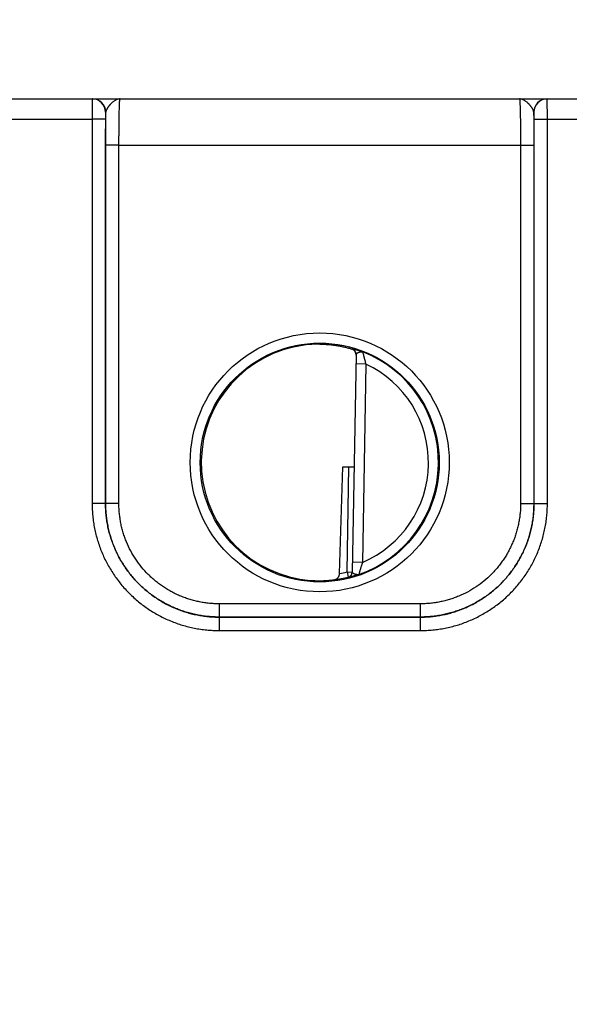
# Model space of a CAD drawing. Header units: inches. Extents: x 0 to 34, y 0 to 22.
# Tile 5 of 68: x 11.931 to 12.753, y 6.633 to 8.107. Entities that reach past the tile are written whole.
import ezdxf

# ---------------------------------------------------------------- set-up
doc = ezdxf.new("R2010")
doc.units = ezdxf.units.IN
doc.header["$LTSCALE"] = 1.87
doc.header["$MEASUREMENT"] = 0
doc.layers.get('0').update_dxf_attribs({"linetype": 'CONTINUOUS'})
doc.layers.add('DIMENSIONS', color=7, linetype='CONTINUOUS')
doc.styles.get("Standard").update_dxf_attribs({"font": 'txt', "width": 0.8})
doc.dimstyles.new('DIMSTYLE_1', dxfattribs={"dimtxt": 0.125, "dimasz": 0.18, "dimexe": 0.18, "dimexo": 0.0625, "dimgap": 0.09, "dimtad": 0, "dimtih": 1, "dimtoh": 1, "dimdec": 3, "dimzin": 4, "dimdsep": 46, "dimtxsty": 'STANDARD', "dimblk": '_FILLED', "dimblk1": '_FILLED', "dimblk2": '_FILLED', "dimcen": 0.09, "dimadec": 0, "dimazin": 0, "dimtp": 0.01, "dimtm": 0.01, "dimtfac": 1, "dimtdec": 3, "dimtofl": 0, "dimtmove": 0, "dimatfit": 3, "dimldrblk": '_FILLED', "dimfxl": 1, "dimtolj": 1, "dimtzin": 4, "dimarcsym": 0})

# ---------------------------------------------------------------- blocks, each defined once
blk = doc.blocks.new('*D13')
at = {"layer": 'DIMENSIONS', "color": 2, "linetype": 'CONTINUOUS'}
blk.add_line((14.2222, 6.6959), (14.2222, 8.6758), dxfattribs=at)
at = {"layer": 'DIMENSIONS', "color": 2, "linetype": 'CONTINUOUS', "insert": (14.1597, 8.7383), "char_height": 0.125, "width": 1.325, "attachment_point": 1, "rotation": 90, "line_spacing_factor": 0.9}
blk.add_mtext('7.173{\\Ftxt.shx;\\W1.000000;\\H0.125000; }[182.2]', dxfattribs=at)
blk = doc.blocks.new('_FILLED')
at = {"color": 0, "linetype": 'BYBLOCK'}
blk.add_solid([(0, 0), (-1, 0.1736), (-1, -0.1736)], dxfattribs=at)

msp = doc.modelspace()

# ---------------------------------------------------------------- linework, layer by layer
at = {"color": 7, "linetype": 'CONTINUOUS'}
for p, q in [((9.9534, 7.9883), (14.0037, 7.9883)), ((12.0393, 7.9883), (12.0391, 7.958)), ((12.7201, 7.958), (12.7199, 7.9883)), ((11.7901, 7.958), (12.0391, 7.958)), ((12.0591, 7.9582), (12.0391, 7.958)), ((12.0391, 7.958), (12.0392, 7.3827)), ((12.0593, 7.9683), (12.0591, 7.9582)), ((12.0591, 7.9582), (12.0592, 7.3828)), ((12.0597, 7.9683), (12.0593, 7.9683)), ((12.0594, 7.919), (12.0597, 7.9683)), ((12.6999, 7.9683), (12.6996, 7.9683)), ((12.6996, 7.9683), (12.6999, 7.919)), ((12.7001, 7.9582), (12.6999, 7.9683)), ((12.7, 7.3828), (12.7001, 7.9582)), ((12.7001, 7.9582), (12.7201, 7.958)), ((12.72, 7.3827), (12.7201, 7.958)), ((12.7201, 7.958), (12.9691, 7.958)), ((12.0593, 7.3829), (12.0594, 7.919)), ((12.0794, 7.9189), (12.0594, 7.919)), ((12.0793, 7.3827), (12.0794, 7.9189)), ((12.0794, 7.9189), (12.6799, 7.9189)), ((12.6799, 7.9189), (12.6999, 7.919)), ((12.6799, 7.9189), (12.68, 7.3827)), ((12.6999, 7.919), (12.6999, 7.3829)), ((12.4276, 7.614), (12.4277, 7.6147)), ((12.434, 7.6062), (12.4283, 7.2799)), ((12.4487, 7.5914), (12.4337, 7.5917)), ((12.4487, 7.5914), (12.4435, 7.2948)), ((12.4092, 7.278), (12.4143, 7.438)), ((12.4143, 7.438), (12.431, 7.438)), ((12.4204, 7.2804), (12.4232, 7.438)), ((12.0592, 7.3828), (12.0392, 7.3827)), ((12.0592, 7.3828), (12.0593, 7.3829)), ((12.0793, 7.3827), (12.0593, 7.3829)), ((12.68, 7.3827), (12.6999, 7.3829)), ((12.7, 7.3828), (12.6999, 7.3829)), ((12.7, 7.3828), (12.72, 7.3827)), ((12.4435, 7.2948), (12.4285, 7.295)), ((12.4204, 7.2804), (12.4283, 7.2802)), ((12.4204, 7.2804), (12.4223, 7.2727)), ((12.4223, 7.2724), (12.4223, 7.2727)), ((12.53, 7.2327), (12.2293, 7.2327)), ((12.2293, 7.2327), (12.2293, 7.2129)), ((12.53, 7.2327), (12.53, 7.2129)), ((12.2292, 7.2129), (12.53, 7.2129)), ((12.2292, 7.2129), (12.2292, 7.1927)), ((12.53, 7.2129), (12.2293, 7.2129)), ((12.53, 7.2129), (12.53, 7.1927)), ((12.2292, 7.1927), (12.53, 7.1927))]:
    msp.add_line(p, q, dxfattribs=at)
for centre, radius in [((12.3796, 7.4444), 0.1937), ((12.3796, 7.4442), 0.1787)]:
    msp.add_circle(centre, radius, dxfattribs=at)
for centre, radius, start, end in [((12.0393, 7.9683), 0.02, 359.995, 89.995), ((12.0397, 7.9683), 0.02, 359.9949, 89.9948), ((12.7196, 7.9683), 0.02, 90.0052, 180.0051), ((12.7199, 7.9683), 0.02, 90.005, 180.005), ((12.3787, 7.4513), 0.1701, 89.6908, 97.6004), ((12.4253, 7.6064), 0.00866, 359.0033, 74.2791), ((12.4243, 7.6051), 0.00962, 5.9593, 6.748), ((12.4243, 7.6051), 0.00963, 358.9996, 5.9583), ((12.3796, 7.4443), 0.1776, 289.2017, 68.7984), ((12.3796, 7.4443), 0.1626, 293.1447, 64.8553), ((12.3796, 7.4443), 0.1689, 280.096, 283.9697), ((12.4204, 7.2804), 0.00787, 283.9618, 358.9995), ((12.4204, 7.28), 0.00787, 283.9293, 358.9961), ((12.3784, 7.4372), 0.1699, 260.3962, 270.3988), ((12.3785, 7.4332), 0.1659, 270.3796, 277.8481), ((12.3796, 7.4443), 0.1768, 277.0061, 283.9694)]:
    msp.add_arc(centre, radius, start, end, dxfattribs=at)
msp.add_ellipse((12.3796, 7.4443), major_axis=(0, 0.1771), ratio=1, start_param=0.132587, end_param=2.974099, dxfattribs=at)
for points, knots in [([(12.081, 7.9883), (12.0807, 7.9883), (12.0802, 7.9882), (12.0793, 7.9882), (12.0785, 7.988), (12.0774, 7.9878), (12.0761, 7.9873), (12.0745, 7.9866), (12.0729, 7.9857), (12.0713, 7.9846), (12.0697, 7.9833), (12.0684, 7.9822), (12.0674, 7.9812), (12.0667, 7.9804), (12.066, 7.9796), (12.0652, 7.9788), (12.0646, 7.978), (12.0639, 7.9771), (12.0632, 7.9762), (12.0626, 7.9753), (12.062, 7.9745), (12.0615, 7.9736), (12.061, 7.9727), (12.0606, 7.9718), (12.0602, 7.9709), (12.0599, 7.97), (12.0597, 7.9691), (12.0597, 7.9685), (12.0597, 7.9683)], [0, 0, 0, 0, 0.026145, 0.052369, 0.078796, 0.105534, 0.160272, 0.217157, 0.276559, 0.33866, 0.403367, 0.470418, 0.504687, 0.53935, 0.574316, 0.609489, 0.644756, 0.679998, 0.715081, 0.749862, 0.784187, 0.8179, 0.850849, 0.88289, 0.913883, 0.943732, 0.97241, 1, 1, 1, 1]), ([(12.0794, 7.9189), (12.0794, 7.9211), (12.0794, 7.9257), (12.0794, 7.9324), (12.0795, 7.939), (12.0795, 7.9454), (12.0796, 7.9515), (12.0797, 7.9573), (12.0797, 7.9628), (12.0799, 7.9678), (12.0799, 7.9717), (12.08, 7.9746), (12.0801, 7.9765), (12.0802, 7.9784), (12.0802, 7.98), (12.0803, 7.9816), (12.0804, 7.9829), (12.0804, 7.9842), (12.0805, 7.9851), (12.0805, 7.9857), (12.0806, 7.9862), (12.0806, 7.9866), (12.0807, 7.9869), (12.0807, 7.9872), (12.0807, 7.9875), (12.0808, 7.9877), (12.0808, 7.9879), (12.0808, 7.988), (12.0808, 7.9881), (12.0809, 7.9881), (12.0809, 7.9882), (12.0809, 7.9882), (12.0809, 7.9882), (12.0809, 7.9883), (12.0809, 7.9883), (12.081, 7.9883), (12.081, 7.9883)], [0, 0, 0, 0, 0.098183, 0.195347, 0.290566, 0.382934, 0.471571, 0.555633, 0.634321, 0.706886, 0.772639, 0.802764, 0.830956, 0.857151, 0.881285, 0.903302, 0.92315, 0.940783, 0.95616, 0.962991, 0.969246, 0.974922, 0.980015, 0.984523, 0.988445, 0.991781, 0.994531, 0.995688, 0.9967, 0.99757, 0.998298, 0.998891, 0.999357, 0.999547, 0.999714, 1, 1, 1, 1]), ([(12.6783, 7.9883), (12.6783, 7.9883), (12.6783, 7.9883), (12.6783, 7.9883), (12.6783, 7.9882), (12.6784, 7.9882), (12.6784, 7.9882), (12.6784, 7.9881), (12.6784, 7.9881), (12.6784, 7.988), (12.6785, 7.9879), (12.6785, 7.9877), (12.6785, 7.9875), (12.6786, 7.9872), (12.6786, 7.9869), (12.6786, 7.9866), (12.6787, 7.9862), (12.6787, 7.9857), (12.6788, 7.9851), (12.6788, 7.9842), (12.6789, 7.9829), (12.679, 7.9816), (12.679, 7.98), (12.6791, 7.9784), (12.6792, 7.9765), (12.6792, 7.9746), (12.6793, 7.9717), (12.6794, 7.9678), (12.6795, 7.9628), (12.6796, 7.9573), (12.6797, 7.9515), (12.6798, 7.9454), (12.6798, 7.939), (12.6798, 7.9324), (12.6799, 7.9257), (12.6799, 7.9211), (12.6799, 7.9189)], [0, 0, 0, 0, 0.000286, 0.000453, 0.000643, 0.001109, 0.001702, 0.00243, 0.0033, 0.004312, 0.005469, 0.008219, 0.011555, 0.015477, 0.019985, 0.025078, 0.030754, 0.037009, 0.04384, 0.059217, 0.07685, 0.096698, 0.118715, 0.142849, 0.169044, 0.197236, 0.227361, 0.293114, 0.365679, 0.444367, 0.528429, 0.617066, 0.709434, 0.804653, 0.901817, 1, 1, 1, 1]), ([(12.6996, 7.9683), (12.6996, 7.9685), (12.6995, 7.9691), (12.6993, 7.97), (12.699, 7.9709), (12.6987, 7.9718), (12.6982, 7.9727), (12.6978, 7.9736), (12.6972, 7.9745), (12.6966, 7.9753), (12.696, 7.9762), (12.6954, 7.9771), (12.6947, 7.978), (12.6938, 7.9791), (12.6928, 7.9802), (12.6918, 7.9812), (12.6908, 7.9822), (12.6896, 7.9833), (12.688, 7.9846), (12.6864, 7.9857), (12.6848, 7.9866), (12.6832, 7.9873), (12.6818, 7.9878), (12.6807, 7.988), (12.6799, 7.9882), (12.6791, 7.9882), (12.6786, 7.9883), (12.6783, 7.9883)], [0, 0, 0, 0, 0.02756, 0.056264, 0.086139, 0.117122, 0.149136, 0.182091, 0.215818, 0.250145, 0.284922, 0.320002, 0.355244, 0.390513, 0.460648, 0.495311, 0.529579, 0.596632, 0.66134, 0.723438, 0.782841, 0.839731, 0.894462, 0.921202, 0.947636, 0.973866, 1, 1, 1, 1]), ([(12.3796, 7.6214), (12.3823, 7.6214), (12.3874, 7.6212), (12.3948, 7.6207), (12.4018, 7.6198), (12.4083, 7.6188), (12.4141, 7.6176), (12.4193, 7.6164), (12.4231, 7.6154), (12.4258, 7.6146), (12.4271, 7.6142), (12.4276, 7.614)], [0, 0, 0, 0, 0.161355, 0.315271, 0.460097, 0.594356, 0.716707, 0.825897, 0.920719, 0.962375, 1, 1, 1, 1]), ([(12.4339, 7.6062), (12.4338, 7.6066), (12.4337, 7.6074), (12.4333, 7.6086), (12.4328, 7.6097), (12.4321, 7.6108), (12.4312, 7.6118), (12.4302, 7.6127), (12.429, 7.6134), (12.4281, 7.6138), (12.4276, 7.614)], [0, 0, 0, 0, 0.116224, 0.233503, 0.352408, 0.473593, 0.597837, 0.726099, 0.859609, 1, 1, 1, 1]), ([(12.4277, 7.6147), (12.4277, 7.6147), (12.4277, 7.6147), (12.4277, 7.6147), (12.4277, 7.6147), (12.4277, 7.6147), (12.4277, 7.6147), (12.4277, 7.6147), (12.4277, 7.6147), (12.4277, 7.6147), (12.4278, 7.6147), (12.4278, 7.6147), (12.4279, 7.6147), (12.428, 7.6147), (12.428, 7.6147), (12.4282, 7.6147), (12.4284, 7.6146), (12.4286, 7.6146), (12.4289, 7.6145), (12.4292, 7.6145), (12.4297, 7.6143), (12.4304, 7.6142), (12.4313, 7.6139), (12.4323, 7.6136), (12.4334, 7.6133), (12.4347, 7.6129), (12.436, 7.6125), (12.4375, 7.6121), (12.439, 7.6116), (12.4403, 7.6111), (12.4413, 7.6107), (12.4422, 7.6104), (12.443, 7.6101), (12.4436, 7.6099), (12.4438, 7.6098)], [0, 0, 0, 0, 0.000267, 0.000574, 0.000975, 0.001495, 0.002146, 0.002932, 0.003855, 0.004918, 0.00747, 0.010594, 0.014295, 0.01857, 0.023412, 0.028817, 0.041296, 0.055969, 0.072795, 0.091735, 0.112752, 0.160873, 0.216788, 0.280057, 0.350261, 0.427017, 0.509899, 0.598413, 0.69213, 0.790666, 0.841581, 0.893492, 0.946325, 1, 1, 1, 1]), ([(12.434, 7.6062), (12.434, 7.6063), (12.434, 7.6064), (12.434, 7.6066), (12.4341, 7.6068), (12.4342, 7.607), (12.4344, 7.6072), (12.4346, 7.6074), (12.4348, 7.6075), (12.435, 7.6077), (12.4352, 7.6079), (12.4355, 7.608), (12.4358, 7.6082), (12.4361, 7.6084), (12.4365, 7.6085), (12.4368, 7.6087), (12.4372, 7.6088), (12.4375, 7.609), (12.4379, 7.6091), (12.4383, 7.6093), (12.4387, 7.6094), (12.4391, 7.6095), (12.4395, 7.6096), (12.4399, 7.6098), (12.4402, 7.6098), (12.4405, 7.6099), (12.4408, 7.6099), (12.4411, 7.61), (12.4415, 7.61), (12.4419, 7.6101), (12.4423, 7.6101), (12.4427, 7.6101), (12.443, 7.61), (12.4433, 7.61), (12.4435, 7.6099), (12.4437, 7.6099), (12.4438, 7.6098)], [0, 0, 0, 0, 0.017514, 0.035215, 0.053583, 0.073056, 0.093894, 0.116232, 0.140134, 0.165616, 0.19268, 0.221301, 0.251402, 0.282879, 0.315584, 0.349368, 0.384115, 0.419728, 0.456097, 0.493088, 0.530501, 0.568096, 0.605684, 0.643127, 0.680429, 0.699065, 0.717692, 0.754762, 0.79132, 0.82718, 0.862252, 0.896499, 0.930344, 0.947485, 0.964894, 1, 1, 1, 1]), ([(12.4438, 7.6098), (12.4439, 7.6098), (12.4439, 7.6097), (12.4439, 7.6096), (12.4439, 7.6095), (12.444, 7.6093), (12.444, 7.609), (12.4441, 7.6086), (12.4443, 7.608), (12.4445, 7.6072), (12.4446, 7.6066), (12.4447, 7.606), (12.4449, 7.6055), (12.445, 7.6049), (12.4452, 7.6042), (12.4454, 7.6033), (12.4456, 7.6024), (12.4459, 7.6015), (12.4461, 7.6005), (12.4465, 7.5993), (12.4468, 7.598), (12.4471, 7.597), (12.4474, 7.5959), (12.4479, 7.5941), (12.4484, 7.5925), (12.4487, 7.5914)], [0, 0, 0, 0, 0.002387, 0.007692, 0.015874, 0.026864, 0.040586, 0.056934, 0.097054, 0.146195, 0.173808, 0.203253, 0.234398, 0.267106, 0.301239, 0.33667, 0.410962, 0.449592, 0.489073, 0.570217, 0.653693, 0.696114, 0.7389, 0.825314, 1, 1, 1, 1]), ([(12.0392, 7.3827), (12.0392, 7.3796), (12.0394, 7.3733), (12.0401, 7.364), (12.0412, 7.3548), (12.0428, 7.3456), (12.0449, 7.3365), (12.0473, 7.3275), (12.0503, 7.3186), (12.0536, 7.3099), (12.0574, 7.3014), (12.063, 7.2903), (12.0694, 7.2796), (12.0766, 7.2695), (12.0842, 7.2597), (12.0947, 7.2481), (12.1062, 7.2377), (12.116, 7.23), (12.1236, 7.2247), (12.1315, 7.2197), (12.1396, 7.2151), (12.148, 7.2109), (12.1565, 7.2071), (12.1652, 7.2037), (12.1741, 7.2008), (12.1831, 7.1983), (12.1922, 7.1963), (12.2013, 7.1947), (12.2106, 7.1936), (12.2199, 7.1929), (12.2261, 7.1927), (12.2292, 7.1927)], [0, 0, 0, 0, 0.031251, 0.062502, 0.093754, 0.125005, 0.156256, 0.187507, 0.218758, 0.25001, 0.281261, 0.312513, 0.374997, 0.406248, 0.4375, 0.499985, 0.562469, 0.593721, 0.624973, 0.656225, 0.687477, 0.718729, 0.749982, 0.781234, 0.812486, 0.843738, 0.874991, 0.906243, 0.937495, 0.968748, 1, 1, 1, 1]), ([(12.0592, 7.3828), (12.0592, 7.3801), (12.0594, 7.3745), (12.06, 7.3662), (12.061, 7.3579), (12.0624, 7.3497), (12.0643, 7.3415), (12.0665, 7.3335), (12.0691, 7.3256), (12.0721, 7.3178), (12.0755, 7.3101), (12.0793, 7.3027), (12.0834, 7.2954), (12.0878, 7.2884), (12.0926, 7.2815), (12.0978, 7.275), (12.1032, 7.2686), (12.109, 7.2626), (12.115, 7.2569), (12.1214, 7.2514), (12.1279, 7.2463), (12.1348, 7.2415), (12.1418, 7.237), (12.1491, 7.2329), (12.1565, 7.2291), (12.1642, 7.2258), (12.1719, 7.2228), (12.1799, 7.2201), (12.1879, 7.2179), (12.1961, 7.2161), (12.2043, 7.2147), (12.2126, 7.2136), (12.2209, 7.213), (12.2265, 7.2129), (12.2292, 7.2129)], [0, 0, 0, 0, 0.03125, 0.062499, 0.093749, 0.124999, 0.156248, 0.187498, 0.218748, 0.249997, 0.281247, 0.312497, 0.343747, 0.374996, 0.406246, 0.437496, 0.468746, 0.499996, 0.531246, 0.562496, 0.593746, 0.624996, 0.656246, 0.687496, 0.718746, 0.749996, 0.781247, 0.812497, 0.843747, 0.874998, 0.906248, 0.937499, 0.968749, 1, 1, 1, 1]), ([(12.2293, 7.2129), (12.2265, 7.2129), (12.2209, 7.2131), (12.2126, 7.2137), (12.2043, 7.2147), (12.1961, 7.2161), (12.1879, 7.218), (12.1799, 7.2202), (12.172, 7.2228), (12.1642, 7.2258), (12.1566, 7.2292), (12.1491, 7.2329), (12.1418, 7.2371), (12.1348, 7.2415), (12.128, 7.2463), (12.1214, 7.2515), (12.1151, 7.2569), (12.109, 7.2627), (12.1033, 7.2687), (12.0978, 7.275), (12.0927, 7.2816), (12.0879, 7.2884), (12.0834, 7.2955), (12.0793, 7.3028), (12.0756, 7.3102), (12.0722, 7.3178), (12.0692, 7.3256), (12.0666, 7.3336), (12.0643, 7.3416), (12.0625, 7.3497), (12.0611, 7.358), (12.0601, 7.3663), (12.0595, 7.3746), (12.0593, 7.3801), (12.0593, 7.3829)], [0, 0, 0, 0, 0.03125, 0.062501, 0.093751, 0.125001, 0.156251, 0.187502, 0.218752, 0.250002, 0.281252, 0.312502, 0.343752, 0.375002, 0.406252, 0.437502, 0.468752, 0.500002, 0.531252, 0.562502, 0.593752, 0.625002, 0.656252, 0.687501, 0.718751, 0.750001, 0.781251, 0.812501, 0.843751, 0.875001, 0.90625, 0.9375, 0.96875, 1, 1, 1, 1]), ([(12.2293, 7.2327), (12.228, 7.2327), (12.2256, 7.2328), (12.2219, 7.2329), (12.2182, 7.2331), (12.2133, 7.2336), (12.2072, 7.2343), (12.2, 7.2356), (12.1928, 7.2372), (12.1857, 7.2391), (12.1787, 7.2415), (12.1718, 7.2441), (12.1651, 7.2471), (12.1585, 7.2504), (12.1521, 7.254), (12.1459, 7.258), (12.1399, 7.2622), (12.1341, 7.2667), (12.1285, 7.2716), (12.1214, 7.2783), (12.1131, 7.2874), (12.1044, 7.2993), (12.0968, 7.3119), (12.0915, 7.323), (12.088, 7.3322), (12.0857, 7.3392), (12.0837, 7.3463), (12.0821, 7.3535), (12.0809, 7.3607), (12.0801, 7.3668), (12.0797, 7.3717), (12.0795, 7.3754), (12.0793, 7.3791), (12.0793, 7.3815), (12.0793, 7.3827)], [0, 0, 0, 0, 0.015627, 0.031255, 0.046883, 0.06251, 0.093763, 0.125015, 0.156268, 0.18752, 0.218773, 0.250025, 0.281278, 0.31253, 0.343783, 0.375035, 0.406287, 0.437539, 0.468792, 0.500044, 0.562529, 0.625014, 0.687499, 0.749983, 0.781235, 0.812486, 0.843738, 0.874989, 0.906241, 0.937492, 0.953119, 0.968746, 0.984373, 1, 1, 1, 1]), ([(12.6999, 7.3829), (12.6999, 7.3801), (12.6998, 7.3746), (12.6992, 7.3663), (12.6982, 7.358), (12.6968, 7.3497), (12.6949, 7.3416), (12.6927, 7.3336), (12.6901, 7.3256), (12.6871, 7.3178), (12.6837, 7.3102), (12.68, 7.3028), (12.6758, 7.2955), (12.6714, 7.2884), (12.6666, 7.2816), (12.6614, 7.275), (12.656, 7.2687), (12.6502, 7.2627), (12.6442, 7.2569), (12.6379, 7.2515), (12.6313, 7.2463), (12.6245, 7.2415), (12.6174, 7.2371), (12.6102, 7.2329), (12.6027, 7.2292), (12.5951, 7.2258), (12.5873, 7.2228), (12.5794, 7.2202), (12.5713, 7.218), (12.5632, 7.2161), (12.5549, 7.2147), (12.5467, 7.2137), (12.5383, 7.2131), (12.5328, 7.2129), (12.53, 7.2129)], [0, 0, 0, 0, 0.03125, 0.0625, 0.09375, 0.124999, 0.156249, 0.187499, 0.218749, 0.249999, 0.281249, 0.312499, 0.343748, 0.374998, 0.406248, 0.437498, 0.468748, 0.499998, 0.531248, 0.562498, 0.593748, 0.624998, 0.656248, 0.687498, 0.718748, 0.749998, 0.781248, 0.812498, 0.843749, 0.874999, 0.906249, 0.937499, 0.96875, 1, 1, 1, 1]), ([(12.53, 7.2129), (12.5328, 7.2129), (12.5384, 7.213), (12.5467, 7.2136), (12.555, 7.2147), (12.5632, 7.2161), (12.5713, 7.2179), (12.5794, 7.2201), (12.5873, 7.2228), (12.5951, 7.2258), (12.6027, 7.2291), (12.6102, 7.2329), (12.6175, 7.237), (12.6245, 7.2415), (12.6313, 7.2463), (12.6379, 7.2514), (12.6442, 7.2569), (12.6503, 7.2626), (12.656, 7.2686), (12.6615, 7.275), (12.6666, 7.2815), (12.6714, 7.2884), (12.6759, 7.2954), (12.68, 7.3027), (12.6838, 7.3101), (12.6872, 7.3178), (12.6902, 7.3256), (12.6928, 7.3335), (12.695, 7.3415), (12.6968, 7.3497), (12.6983, 7.3579), (12.6993, 7.3662), (12.6999, 7.3745), (12.7, 7.3801), (12.7, 7.3828)], [0, 0, 0, 0, 0.031251, 0.062501, 0.093752, 0.125002, 0.156253, 0.187503, 0.218753, 0.250004, 0.281254, 0.312504, 0.343754, 0.375004, 0.406254, 0.437504, 0.468754, 0.500004, 0.531254, 0.562504, 0.593754, 0.625004, 0.656253, 0.687503, 0.718753, 0.750003, 0.781252, 0.812502, 0.843752, 0.875001, 0.906251, 0.937501, 0.96875, 1, 1, 1, 1]), ([(12.53, 7.1927), (12.5331, 7.1927), (12.5394, 7.1929), (12.5487, 7.1936), (12.5579, 7.1947), (12.5671, 7.1963), (12.5762, 7.1983), (12.5852, 7.2008), (12.5941, 7.2037), (12.6028, 7.2071), (12.6113, 7.2109), (12.6196, 7.2151), (12.6277, 7.2197), (12.6356, 7.2247), (12.6432, 7.23), (12.6506, 7.2358), (12.6577, 7.2419), (12.6644, 7.2483), (12.6709, 7.255), (12.677, 7.2621), (12.6827, 7.2695), (12.6881, 7.2771), (12.6931, 7.285), (12.6977, 7.2931), (12.7018, 7.3014), (12.7056, 7.3099), (12.709, 7.3186), (12.7119, 7.3275), (12.7144, 7.3365), (12.7165, 7.3456), (12.718, 7.3548), (12.7192, 7.364), (12.7199, 7.3733), (12.72, 7.3796), (12.72, 7.3827)], [0, 0, 0, 0, 0.031251, 0.062501, 0.093752, 0.125002, 0.156253, 0.187503, 0.218754, 0.250004, 0.281255, 0.312505, 0.343755, 0.375006, 0.406256, 0.437506, 0.468756, 0.500006, 0.531256, 0.562506, 0.593756, 0.625006, 0.656255, 0.687505, 0.718755, 0.750004, 0.781254, 0.812503, 0.843753, 0.875002, 0.906252, 0.937501, 0.968751, 1, 1, 1, 1]), ([(12.68, 7.3827), (12.68, 7.3815), (12.6799, 7.3791), (12.6798, 7.3754), (12.6796, 7.3717), (12.6791, 7.3668), (12.6784, 7.3607), (12.6771, 7.3535), (12.6755, 7.3463), (12.6736, 7.3392), (12.6713, 7.3322), (12.6686, 7.3253), (12.6656, 7.3186), (12.6623, 7.312), (12.6587, 7.3056), (12.6547, 7.2994), (12.6505, 7.2934), (12.646, 7.2876), (12.6412, 7.282), (12.6344, 7.2749), (12.6253, 7.2666), (12.6135, 7.2578), (12.6008, 7.2502), (12.5897, 7.245), (12.5805, 7.2415), (12.5736, 7.2391), (12.5665, 7.2372), (12.5593, 7.2356), (12.552, 7.2343), (12.5459, 7.2336), (12.541, 7.2331), (12.5374, 7.2329), (12.5337, 7.2328), (12.5312, 7.2327), (12.53, 7.2327)], [0, 0, 0, 0, 0.015627, 0.031254, 0.046881, 0.062508, 0.093759, 0.125011, 0.156262, 0.187514, 0.218765, 0.250017, 0.281269, 0.31252, 0.343772, 0.375024, 0.406276, 0.437528, 0.46878, 0.500032, 0.562517, 0.625003, 0.687488, 0.749975, 0.781227, 0.81248, 0.843732, 0.874985, 0.906237, 0.93749, 0.953117, 0.968745, 0.984373, 1, 1, 1, 1]), ([(12.4435, 7.2948), (12.4432, 7.2937), (12.4427, 7.2922), (12.4421, 7.2903), (12.4417, 7.2893), (12.4414, 7.2883), (12.441, 7.287), (12.4406, 7.2858), (12.4404, 7.2848), (12.4401, 7.2839), (12.4398, 7.283), (12.4396, 7.2821), (12.4394, 7.2815), (12.4392, 7.2809), (12.4391, 7.2803), (12.4389, 7.2798), (12.4387, 7.2791), (12.4385, 7.2782), (12.4382, 7.2773), (12.4381, 7.2767), (12.438, 7.2766)], [0, 0, 0, 0, 0.174687, 0.261102, 0.303887, 0.346309, 0.429786, 0.510929, 0.55041, 0.589041, 0.663332, 0.698764, 0.732897, 0.765605, 0.796749, 0.826194, 0.853807, 0.902948, 0.973135, 1, 1, 1, 1]), ([(12.438, 7.2766), (12.4378, 7.2765), (12.4374, 7.2764), (12.4368, 7.2763), (12.4364, 7.2763), (12.436, 7.2763), (12.4356, 7.2763), (12.4352, 7.2764), (12.4348, 7.2764), (12.4344, 7.2765), (12.434, 7.2766), (12.4336, 7.2767), (12.4332, 7.2768), (12.4328, 7.2769), (12.4323, 7.2771), (12.4318, 7.2772), (12.4313, 7.2774), (12.4309, 7.2776), (12.4306, 7.2777), (12.4303, 7.2779), (12.43, 7.278), (12.4297, 7.2782), (12.4295, 7.2783), (12.4292, 7.2785), (12.429, 7.2787), (12.4288, 7.2788), (12.4286, 7.279), (12.4285, 7.2792), (12.4284, 7.2793), (12.4283, 7.2795), (12.4283, 7.2797), (12.4283, 7.2798), (12.4283, 7.2799)], [0, 0, 0, 0, 0.073939, 0.110258, 0.146773, 0.183757, 0.221104, 0.258655, 0.29627, 0.333959, 0.371749, 0.409584, 0.44735, 0.484842, 0.521871, 0.594167, 0.629212, 0.663336, 0.696394, 0.728253, 0.758818, 0.788005, 0.815714, 0.841855, 0.866386, 0.889312, 0.910672, 0.930545, 0.94908, 0.966539, 0.983348, 1, 1, 1, 1]), ([(12.4012, 7.2688), (12.4017, 7.2689), (12.4024, 7.2691), (12.4034, 7.2694), (12.404, 7.2697), (12.4047, 7.27), (12.4053, 7.2704), (12.406, 7.2709), (12.4065, 7.2715), (12.4071, 7.2721), (12.4076, 7.2728), (12.408, 7.2735), (12.4084, 7.2743), (12.4087, 7.2752), (12.4091, 7.2764), (12.4092, 7.2773), (12.4092, 7.278)], [0, 0, 0, 0, 0.111901, 0.167869, 0.22409, 0.280795, 0.338235, 0.39668, 0.456406, 0.517683, 0.580758, 0.645831, 0.713022, 0.782336, 0.853604, 1, 1, 1, 1]), ([(12.438, 7.2766), (12.4375, 7.2764), (12.4364, 7.276), (12.4348, 7.2755), (12.4333, 7.2751), (12.4318, 7.2746), (12.4304, 7.2742), (12.4291, 7.2739), (12.4279, 7.2736), (12.4268, 7.2733), (12.4258, 7.273), (12.4249, 7.2728), (12.4242, 7.2727), (12.4238, 7.2726), (12.4235, 7.2725), (12.4232, 7.2725), (12.423, 7.2724), (12.4228, 7.2724), (12.4227, 7.2724), (12.4226, 7.2724), (12.4225, 7.2724), (12.4225, 7.2724), (12.4224, 7.2724), (12.4224, 7.2724), (12.4223, 7.2724), (12.4223, 7.2724), (12.4223, 7.2724), (12.4223, 7.2724), (12.4223, 7.2724), (12.4223, 7.2724), (12.4223, 7.2724), (12.4223, 7.2724), (12.4223, 7.2724)], [0, 0, 0, 0, 0.106341, 0.209024, 0.307451, 0.401129, 0.489642, 0.572502, 0.649262, 0.719515, 0.782822, 0.838783, 0.887002, 0.908076, 0.92706, 0.943916, 0.95861, 0.971105, 0.976518, 0.981368, 0.985651, 0.98936, 0.992494, 0.995056, 0.996124, 0.997051, 0.99784, 0.998493, 0.999016, 0.999419, 0.999728, 1, 1, 1, 1]), ([(12.2292, 7.2129), (12.2292, 7.2129), (12.2292, 7.2129), (12.2292, 7.2129), (12.2292, 7.2129), (12.2292, 7.2129), (12.2293, 7.2129), (12.2293, 7.2129), (12.2293, 7.2129), (12.2293, 7.2129)], [0, 0, 0, 0, 0.119464, 0.229682, 0.345037, 0.473193, 0.607868, 0.74081, 1, 1, 1, 1]), ([(12.53, 7.2129), (12.53, 7.2129), (12.53, 7.2129), (12.53, 7.2129), (12.53, 7.2129), (12.53, 7.2129), (12.53, 7.2129), (12.53, 7.2129), (12.53, 7.2129), (12.53, 7.2129)], [0, 0, 0, 0, 0.11911, 0.228525, 0.34331, 0.47163, 0.606888, 0.7403, 1, 1, 1, 1])]:
    msp.add_open_spline(points, degree=3, knots=knots, dxfattribs=at)

# ---------------------------------------------------------------- dimensions: what is measured, and where the dimension line sits
at = {"layer": 'DIMENSIONS', "color": 2, "linetype": 'CONTINUOUS'}
dim = msp.add_ordinate_dim(feature_location=(14.2222, 6.6959), offset=(0, 1.9798), dtype=1, origin=(7.049, 6.6334), dimstyle='DIMSTYLE_1', dxfattribs=at)
dim.commit()
dim.dimension.update_dxf_attribs({"geometry": '*D13', "text_midpoint": (14.2222, 9.4008)})

doc.saveas('drawing.dxf')
